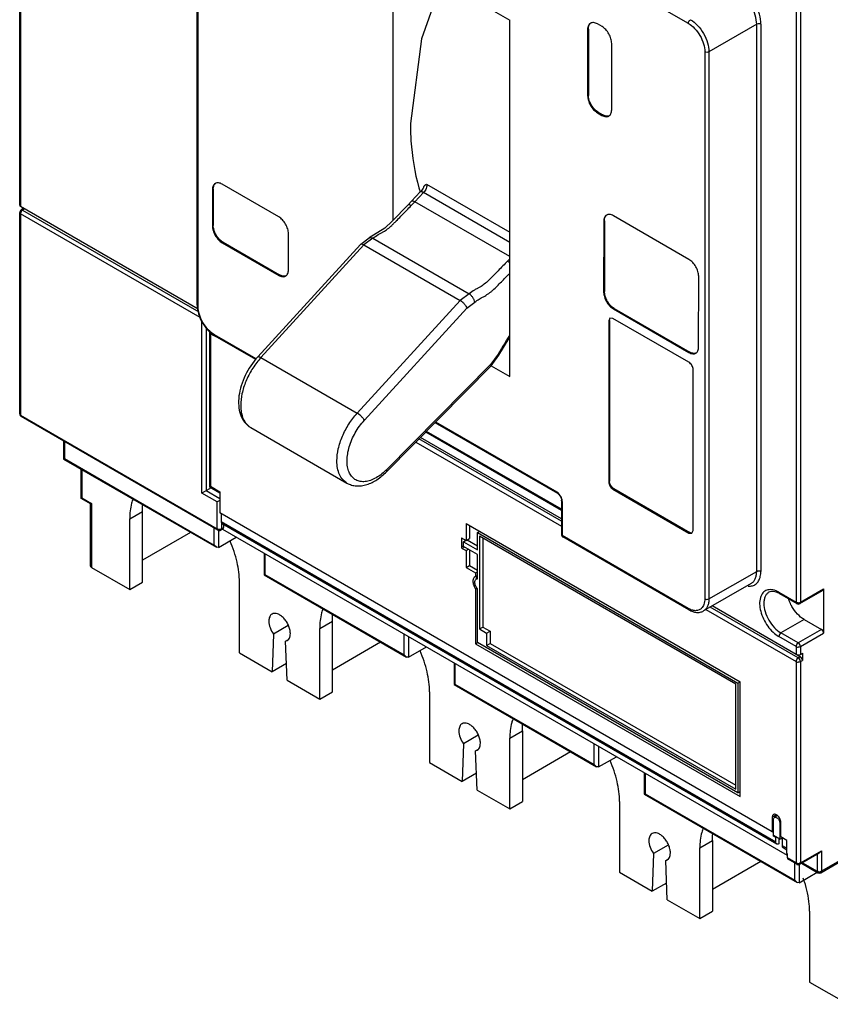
# Model space of a CAD drawing. Header units: millimetres. Extents: x 31 to 240, y 29 to 349.
# Tile 1 of 4: x 31 to 167, y 29 to 194. Entities that reach past the tile are written whole.
import ezdxf

# ---------------------------------------------------------------- set-up
doc = ezdxf.new("R2010")
doc.units = ezdxf.units.MM
doc.header["$LTSCALE"] = 24.598849
doc.layers.get('0').update_dxf_attribs({"linetype": 'CONTINUOUS'})

msp = doc.modelspace()

# ---------------------------------------------------------------- linework, layer by layer
at = {"color": 7, "linetype": 'Continuous'}
for p, q in [((31.38, 162.99), (31.38, 274.12)), ((31.53, 273.91), (31.53, 162.78)), ((64.02, 239.26), (143.35, 193.45)), ((61.11, 146.27), (61.12, 237.87)), ((61.26, 146.07), (61.27, 237.67)), ((93.92, 160.52), (93.92, 205.24)), ((93.92, 205.24), (113.44, 193.97)), ((161.42, 198.91), (161.42, 96.52)), ((162.13, 198.91), (162.12, 96.52)), ((113.44, 134.3), (113.44, 193.97)), ((128.9, 192.9), (128.12, 193.35)), ((154.8, 193.29), (146.81, 188.67)), ((154.8, 101.69), (154.8, 193.29)), ((155.51, 193.29), (155.5, 101.69)), ((126.63, 192.49), (126.49, 192.41)), ((126.49, 192.41), (126.49, 181.31)), ((126.63, 192.49), (126.63, 181.39)), ((130.52, 178.98), (130.52, 190.09)), ((146.11, 188.67), (146.1, 97.08)), ((146.81, 188.67), (146.81, 97.08)), ((126.49, 181.31), (126.63, 181.39)), ((128.26, 178.57), (128.12, 178.49)), ((128.12, 178.49), (128.89, 178.04)), ((128.26, 178.57), (129.04, 178.12)), ((128.89, 178.04), (129.04, 178.12)), ((74.76, 161.05), (65.29, 166.52)), ((99.52, 166.53), (113.44, 158.5)), ((63.8, 165.66), (63.66, 165.58)), ((63.66, 165.58), (63.66, 159.54)), ((63.8, 165.66), (63.8, 159.62)), ((97.01, 163.68), (98.47, 165.22)), ((99.02, 165.11), (97.56, 163.57)), ((113.44, 156.78), (99.02, 165.11)), ((97.02, 163.68), (96.42, 163.06)), ((97.56, 163.57), (96.96, 162.95)), ((113.44, 154.41), (97.56, 163.57)), ((31.38, 128.06), (31.38, 161.77)), ((61.27, 145.61), (31.53, 162.78)), ((31.53, 161.57), (31.53, 127.86)), ((61.61, 144.2), (31.53, 161.57)), ((31.99, 162.41), (31.63, 162.2)), ((31.88, 162.35), (31.88, 162.58)), ((32.24, 162.38), (31.88, 162.18)), ((31.88, 162.18), (61.38, 145.15)), ((96.75, 162.73), (96.96, 162.95)), ((129.18, 160.29), (129.17, 148.45)), ((129.32, 160.37), (129.18, 160.29)), ((129.32, 160.37), (129.32, 148.54)), ((143.46, 153.92), (130.8, 161.23)), ((63.66, 159.54), (63.8, 159.62)), ((65.43, 156.8), (65.28, 156.72)), ((65.28, 156.72), (74.76, 151.25)), ((65.43, 156.8), (74.9, 151.33)), ((76.39, 152.19), (76.39, 158.23)), ((88.49, 156.45), (89.92, 157.53)), ((90.51, 157.46), (89.04, 156.35)), ((90.51, 157.46), (89.92, 157.53)), ((89.92, 157.53), (89.92, 157.53)), ((90.51, 157.46), (106.63, 148.15)), ((71.24, 137.6), (88.46, 156.42)), ((89.04, 156.35), (71.77, 137.48)), ((88.49, 156.45), (88.46, 156.42)), ((89.04, 156.35), (88.49, 156.45)), ((89.04, 156.35), (105.16, 147.05)), ((113.09, 153.65), (113.44, 154.01)), ((74.76, 151.25), (74.9, 151.33)), ((145.08, 139.27), (145.09, 151.11)), ((129.17, 148.45), (129.32, 148.54)), ((87.9, 128.17), (105.16, 147.05)), ((106.63, 148.15), (105.16, 147.05)), ((106.25, 145.75), (107.61, 146.77)), ((89.1, 126.99), (106.25, 145.75)), ((130.94, 145.72), (130.8, 145.64)), ((130.8, 145.64), (143.46, 138.33)), ((130.94, 145.72), (143.6, 138.41)), ((61.89, 114.81), (61.89, 143.53)), ((130.23, 144.09), (130.02, 143.63)), ((130.16, 143.71), (130.02, 143.63)), ((130.02, 143.63), (130.02, 116.69)), ((130.16, 143.71), (130.16, 116.77)), ((130.73, 144.04), (130.23, 144.09)), ((143.46, 136.69), (130.73, 144.04)), ((62.6, 142.51), (62.6, 115.22)), ((63.19, 141.94), (63.19, 115.85)), ((63.34, 141.81), (63.34, 115.93)), ((70.99, 137.27), (64.01, 141.29)), ((70.9, 137.15), (64.12, 141.07)), ((71.77, 137.48), (87.9, 128.17)), ((111.49, 138.08), (110.27, 136.41)), ((110.34, 136.12), (111.62, 137.88)), ((111.62, 137.88), (111.49, 138.08)), ((143.46, 138.33), (143.6, 138.41)), ((110.27, 136.41), (92.79, 118.7)), ((92.81, 118.37), (110.33, 136.11)), ((110.34, 136.12), (110.27, 136.41)), ((110.33, 136.1), (113.44, 134.3)), ((110.34, 136.12), (110.34, 136.12)), ((144.16, 108.52), (144.16, 135.46)), ((31.53, 127.86), (64.48, 108.83)), ((64.59, 108.6), (31.63, 127.63)), ((70.07, 125.78), (86.19, 116.47)), ((100.93, 126.59), (121.42, 114.76)), ((101.04, 126.7), (121.32, 114.99)), ((122.09, 110.1), (98.24, 123.87)), ((122.09, 110.49), (98.49, 124.12)), ((99.39, 125.03), (122.09, 111.92)), ((122.09, 112.09), (99.5, 125.13)), ((38.73, 123.53), (38.73, 120.5)), ((38.87, 123.45), (38.87, 120.58)), ((97.73, 123.35), (122.09, 109.28)), ((38.73, 120.5), (38.87, 120.58)), ((38.73, 120.5), (64.33, 105.72)), ((38.87, 120.58), (63.97, 106.09)), ((41.66, 113.9), (41.66, 118.8)), ((41.81, 118.72), (41.81, 113.99)), ((92.81, 118.72), (92.81, 118.37)), ((63.44, 115.7), (61.89, 114.81)), ((63.19, 115.85), (63.34, 115.93)), ((63.19, 115.85), (64.89, 114.86)), ((63.34, 115.93), (64.89, 115.03)), ((130.02, 116.69), (130.16, 116.77)), ((130.87, 115.54), (130.73, 115.46)), ((130.73, 115.46), (143.46, 108.11)), ((130.87, 115.54), (143.6, 108.19)), ((41.81, 113.99), (41.66, 113.9)), ((43.25, 112.98), (41.66, 113.9)), ((41.81, 113.99), (43.4, 113.07)), ((64.48, 113.31), (61.89, 114.81)), ((62.6, 115.22), (64.89, 113.89)), ((64.89, 115.03), (64.89, 111.48)), ((43.4, 113.07), (43.25, 112.98)), ((43.25, 102.56), (43.25, 112.98)), ((43.4, 113.07), (43.4, 102.36)), ((64.89, 113.55), (64.48, 113.31)), ((64.48, 108.83), (64.48, 113.31)), ((122.09, 113.61), (122.09, 107.88)), ((122.23, 113.4), (122.23, 107.68)), ((49.81, 110.49), (51.93, 111.72)), ((49.81, 98.66), (49.81, 110.49)), ((51.93, 99.88), (51.93, 111.72)), ((157.41, 58.06), (64.89, 111.48)), ((65.11, 111.36), (65.11, 110.05)), ((63.97, 106.09), (63.97, 108.95)), ((65.11, 110.05), (157.99, 56.42)), ((65.19, 109.76), (65.19, 108.83)), ((65.19, 108.83), (65.54, 109.03)), ((65.27, 109.68), (158.16, 56.05)), ((65.54, 109.52), (65.54, 109.03)), ((106.13, 109.68), (152.04, 83.17)), ((106.13, 109.68), (106.13, 106.85)), ((106.7, 109.35), (106.7, 107.17)), ((60.01, 108.21), (51.93, 103.54)), ((64.68, 108.6), (64.68, 105.68)), ((64.68, 105.68), (67.66, 107.4)), ((65.44, 108.81), (65.09, 108.6)), ((159.96, 54.11), (65.39, 108.72)), ((105.49, 107.22), (105.35, 107.13)), ((106.13, 106.85), (105.49, 107.22)), ((106.13, 106.85), (106.7, 107.17)), ((108.03, 108.17), (108.38, 108.38)), ((108.03, 108.17), (151.66, 82.99)), ((108.03, 105.32), (108.03, 108.17)), ((151.3, 82.78), (108.38, 107.56)), ((108.38, 107.56), (108.38, 92.05)), ((108.95, 107.23), (108.95, 92.37)), ((143.34, 95.49), (122.23, 107.68)), ((143.45, 95.26), (122.34, 107.45)), ((143.46, 108.11), (143.6, 108.19)), ((143.46, 108.11), (143.96, 108.06)), ((143.96, 108.06), (144.16, 108.52)), ((64.33, 105.72), (63.97, 106.09)), ((64.68, 105.68), (64.33, 105.72)), ((105.35, 107.13), (105.35, 105.77)), ((105.35, 105.77), (105.69, 105.97)), ((105.87, 105.74), (105.49, 105.53)), ((105.49, 105.53), (106.13, 105.16)), ((105.69, 106.66), (106.1, 106.9)), ((105.69, 106.66), (108.03, 105.32)), ((105.69, 105.85), (105.69, 106.66)), ((108.03, 104.5), (105.69, 105.85)), ((105.92, 106.99), (105.92, 106.79)), ((106.32, 106.96), (108.03, 105.97)), ((72.31, 104.72), (72.31, 101.11)), ((72.46, 104.63), (72.46, 101.19)), ((106.13, 105.16), (106.51, 105.38)), ((106.13, 105.16), (106.13, 102.33)), ((106.7, 105.27), (106.7, 102.66)), ((108.03, 100.42), (108.03, 104.5)), ((43.4, 102.36), (49.81, 98.66)), ((106.13, 102.33), (106.7, 102.66)), ((106.13, 102.33), (107.71, 101.42)), ((106.7, 102.66), (108.03, 101.89)), ((72.31, 101.11), (72.46, 101.19)), ((72.31, 101.11), (96.15, 87.35)), ((72.46, 101.19), (95.79, 87.72)), ((107.71, 100.84), (107.64, 100.81)), ((107.71, 101.42), (108.03, 101.6)), ((107.71, 101.42), (107.71, 100.84)), ((107.71, 100.84), (108.03, 101.03)), ((146.81, 97.08), (154.8, 101.69)), ((49.81, 98.66), (51.93, 99.88)), ((68.19, 88.04), (68.19, 99.88)), ((107.84, 100.36), (108.03, 100.42)), ((107.88, 100.39), (107.84, 100.36)), ((108, 100.46), (107.95, 100.43)), ((153.89, 99.68), (145.9, 95.06)), ((107.97, 98.88), (107.71, 98.73)), ((107.71, 98.73), (107.71, 89.58)), ((108.03, 89.8), (108.03, 98.78)), ((158.52, 98.19), (161.42, 96.52)), ((158.62, 97.97), (161.52, 96.29)), ((162.02, 96.29), (165.91, 98.54)), ((162.12, 96.52), (166.01, 98.76)), ((166.01, 98.76), (166.01, 91.34)), ((161.77, 87.19), (147.01, 95.71)), ((161.42, 87.78), (147.35, 95.9)), ((146.31, 95.3), (161.42, 86.58)), ((76.36, 92.6), (73.9, 91.18)), ((81.63, 92.12), (83.75, 93.35)), ((83.75, 81.51), (83.75, 93.35)), ((108.38, 92.05), (108.95, 92.37)), ((108.95, 92.37), (110.15, 91.68)), ((162.76, 93.62), (158.87, 91.38)), ((162.76, 93.62), (165.66, 91.95)), ((73.9, 91.18), (73.67, 84.88)), ((81.63, 80.29), (81.63, 92.12)), ((95.79, 87.72), (95.79, 91.16)), ((96.5, 90.75), (96.5, 87.31)), ((108.38, 92.05), (109.58, 91.35)), ((109.58, 91.35), (110.15, 91.68)), ((109.58, 91.35), (109.58, 89.3)), ((110.15, 91.68), (110.15, 89.63)), ((161.42, 89.09), (158.52, 90.76)), ((161.77, 89.7), (158.87, 91.38)), ((165.66, 91.95), (161.77, 89.7)), ((162.12, 89.09), (166.01, 91.34)), ((75.92, 90.02), (76.37, 90.28)), ((75.92, 90.02), (76.18, 90.12)), ((76.15, 83.45), (75.92, 90.02)), ((91.83, 89.84), (83.75, 85.17)), ((96.5, 87.31), (99.48, 89.03)), ((107.71, 89.58), (108.05, 89.77)), ((107.71, 89.58), (152.04, 63.98)), ((151.66, 64.61), (108.03, 89.8)), ((109.58, 89.3), (110.15, 89.63)), ((109.58, 89.3), (151.3, 65.21)), ((110.15, 89.63), (151.3, 65.87)), ((161.42, 89.09), (161.42, 87.78)), ((162.12, 89.09), (162.12, 87.78)), ((68.19, 88.04), (73.67, 84.88)), ((96.15, 87.35), (95.79, 87.72)), ((161.51, 87.75), (162.12, 87.39)), ((162.12, 87.39), (161.77, 87.19)), ((162.12, 87.78), (162.48, 87.98)), ((162.48, 87.98), (162.48, 86.78)), ((76.05, 86.25), (73.67, 84.88)), ((96.5, 87.31), (96.15, 87.35)), ((104.13, 86.35), (104.13, 82.74)), ((104.28, 86.26), (104.28, 82.82)), ((161.42, 86.58), (161.42, 52.87)), ((162.12, 86.58), (162.48, 86.78)), ((162.12, 86.58), (162.12, 52.87)), ((76.15, 83.45), (81.63, 80.29)), ((104.13, 82.74), (104.28, 82.82)), ((104.13, 82.74), (127.97, 68.98)), ((104.28, 82.82), (127.61, 69.35)), ((151.3, 65.21), (151.3, 82.78)), ((151.66, 82.99), (152.03, 83.2)), ((151.66, 82.99), (151.66, 64.61)), ((152.04, 63.98), (152.04, 83.17)), ((81.63, 80.29), (83.75, 81.51)), ((100.01, 81.51), (100.01, 69.67)), ((108.18, 74.24), (105.72, 72.82)), ((113.45, 73.76), (115.57, 74.98)), ((115.57, 74.98), (115.57, 63.14)), ((105.72, 72.82), (105.49, 66.51)), ((113.45, 61.92), (113.45, 73.76)), ((127.61, 69.35), (127.61, 72.79)), ((107.74, 71.65), (108.19, 71.91)), ((107.74, 71.65), (108, 71.75)), ((107.97, 65.08), (107.74, 71.65)), ((123.65, 71.47), (115.57, 66.8)), ((128.32, 72.38), (128.32, 68.94)), ((100.01, 69.67), (105.49, 66.51)), ((127.97, 68.98), (127.61, 69.35)), ((128.32, 68.94), (131.3, 70.66)), ((107.87, 67.88), (105.49, 66.51)), ((128.32, 68.94), (127.97, 68.98)), ((135.95, 67.98), (135.95, 64.37)), ((136.1, 67.89), (136.1, 64.45)), ((107.97, 65.08), (113.45, 61.92)), ((135.95, 64.37), (136.1, 64.45)), ((135.95, 64.37), (161.56, 49.58)), ((136.1, 64.45), (161.2, 49.96)), ((151.66, 64.61), (152.04, 64.84)), ((151.87, 64.74), (152.04, 64.63)), ((113.45, 61.92), (115.57, 63.14)), ((131.83, 63.14), (131.83, 51.3)), ((165.55, 51.24), (184.29, 62.06)), ((184.4, 62.29), (165.66, 51.47)), ((158.12, 60.92), (157.41, 60.51)), ((157.41, 60.51), (157.41, 58.06)), ((157.63, 57.38), (157.63, 60.14)), ((158.3, 60.79), (157.79, 60.49)), ((158.12, 60.92), (158.12, 60.68)), ((158.84, 59.62), (158.69, 59.53)), ((158.69, 59.53), (158.69, 56.84)), ((158.84, 57.24), (158.84, 59.69)), ((157.41, 58.06), (157.63, 58.19)), ((145.27, 55.39), (147.39, 56.61)), ((147.39, 56.61), (147.39, 44.77)), ((158.69, 56.84), (157.63, 57.45)), ((157.63, 57.38), (157.66, 57.4)), ((157.63, 57.38), (157.99, 57.17)), ((157.99, 57.17), (158.06, 57.2)), ((157.99, 56.42), (157.99, 57.17)), ((158.49, 56.96), (158.49, 56.06)), ((158.69, 56.84), (159.05, 57.04)), ((159.86, 56.65), (158.84, 57.24)), ((159.05, 57.12), (159.05, 55.81)), ((159.86, 54.45), (159.86, 56.65)), ((137.54, 54.45), (137.31, 48.14)), ((140, 55.87), (137.54, 54.45)), ((145.27, 43.55), (145.27, 55.39)), ((159.05, 55.81), (159.86, 55.34)), ((159.22, 55.44), (159.86, 55.07)), ((159.96, 54.39), (159.86, 54.45)), ((162.02, 52.64), (165.3, 54.54)), ((162.12, 52.87), (165.66, 54.91)), ((165.3, 54.54), (165.66, 54.91)), ((165.66, 54.91), (165.66, 51.47)), ((139.56, 53.28), (140.01, 53.55)), ((139.56, 53.28), (139.82, 53.39)), ((139.79, 46.71), (139.56, 53.28)), ((155.47, 53.1), (147.39, 48.43)), ((159.96, 53.71), (159.96, 54.39)), ((161.42, 52.87), (159.96, 53.71)), ((161.52, 52.64), (160.07, 53.48)), ((161.2, 49.96), (161.2, 52.82)), ((162.32, 52.82), (165.05, 51.24)), ((162.47, 52.9), (164.95, 51.47)), ((164.95, 54.33), (164.95, 51.47)), ((131.83, 51.3), (137.31, 48.14)), ((161.91, 52.6), (161.91, 49.55)), ((161.91, 49.55), (164.94, 51.3)), ((139.69, 49.51), (137.31, 48.14)), ((161.56, 49.58), (161.2, 49.96)), ((161.91, 49.55), (161.56, 49.58)), ((139.79, 46.71), (145.27, 43.55)), ((145.27, 43.55), (147.39, 44.77)), ((163.65, 44.78), (163.65, 32.93)), ((163.65, 32.93), (170.12, 29.2))]:
    msp.add_line(p, q, dxfattribs=at)
for points in [[(102.1, 200.52), (98.65, 190.84), (96.82, 176.68)], [(96.42, 163.06), (93.74, 160.33), (92.51, 159.17), (89.92, 157.53)], [(111.62, 137.88), (113.36, 140.72), (113.44, 140.82)], [(121.42, 114.76), (121.55, 114.67), (121.92, 114.2), (122.04, 113.92), (122.09, 113.61)]]:
    msp.add_lwpolyline(points, dxfattribs=at)
for centre, radius, start, end in [((127.51, 192.86), 0.796, 126.1236, 135.2888), ((129.79, 178.7), 0.796, 284.6892, 293.8822), ((64.68, 166.03), 0.796, 126.1236, 135.2888), ((126.82, 174.25), 29.77, 196.2937, 197.7158), ((31.88, 161.77), 0.5, 119.9999, 180), ((32.3, 161.52), 0.772, 158.8442, 163.9656), ((32.36, 161.49), 0.845, 141.1865, 158.8137), ((130.19, 160.74), 0.796, 126.1236, 135.2888), ((75.66, 151.91), 0.796, 284.6923, 293.8799), ((80.82, 129.21), 12.26, 137.577, 138.7873), ((144.35, 138.99), 0.796, 284.6892, 293.8822), ((31.88, 128.06), 0.5, 180, 240.0006), ((86.16, 125.25), 9.32, 314.1234, 315.3693), ((64.84, 109.03), 0.5, 240.0006, 299.9999), ((64.84, 109.59), 0.845, 261.1867, 278.8136), ((64.85, 109.52), 0.772, 278.8441, 283.9649), ((122.59, 107.88), 0.5, 179.9954, 239.996), ((107.95, 100.28), 0.617, 133.0785, 140.015), ((110.17, 100.31), 2.92, 203.1192, 212.72), ((161.77, 96.72), 0.5, 240.0006, 299.9999), ((145.09, 98.51), 3.49, 239.9804, 242.7137), ((158.29, 60.51), 0.876, 175.957, 180.0314), ((161.76, 53.56), 0.772, 256.0326, 261.1534), ((161.77, 53.63), 0.845, 261.1838, 278.8118), ((161.77, 53.07), 0.5, 240.0005, 299.9998), ((165.3, 51.67), 0.5, 240.0005, 299.9998), ((165.29, 52.16), 0.772, 256.0328, 261.1539), ((165.3, 52.23), 0.845, 261.1842, 278.8119), ((143.48, 43.43), 20.32, 18.8069, 19.8308), ((143.78, 43.53), 20.01, 17.9476, 18.8066)]:
    msp.add_arc(centre, radius, start, end, dxfattribs=at)
for points, knots in [([(154.8, 193.29), (154.8, 193.8), (154.61, 194.87), (153.95, 196.38), (152.97, 197.71), (152.14, 198.42), (151.7, 198.67)], [0, 0, 0, 0, 0.23724, 0.499989, 0.762745, 1, 1, 1, 1]), ([(155.51, 193.29), (155.51, 193.86), (155.3, 195.05), (154.56, 196.73), (153.47, 198.22), (152.54, 199), (152.05, 199.28)], [0, 0, 0, 0, 0.237233, 0.499989, 0.762752, 1, 1, 1, 1]), ([(126.97, 193.47), (126.89, 193.42), (126.75, 193.3), (126.54, 192.96), (126.49, 192.63), (126.49, 192.41)], [0, 0, 0, 0, 0.21841, 0.452256, 1, 1, 1, 1]), ([(126.63, 192.49), (126.63, 192.67), (126.67, 193.01), (126.84, 193.31), (126.94, 193.42)], [0, 0, 0, 0, 0.543741, 1, 1, 1, 1]), ([(128.12, 193.35), (127.93, 193.46), (127.62, 193.58), (127.22, 193.57), (127.04, 193.51), (126.97, 193.47)], [0, 0, 0, 0, 0.547757, 0.781599, 1, 1, 1, 1]), ([(130.52, 190.09), (130.52, 190.35), (130.42, 190.91), (130.07, 191.7), (129.56, 192.4), (129.13, 192.77), (128.9, 192.9)], [0, 0, 0, 0, 0.237245, 0.49999, 0.762739, 1, 1, 1, 1]), ([(143.35, 193.45), (143.35, 193.57), (143.44, 193.81), (143.6, 194), (143.71, 194.06)], [0, 0, 0, 0, 0.499996, 1, 1, 1, 1]), ([(143.35, 193.45), (143.74, 193.22), (144.48, 192.6), (145.35, 191.42), (145.94, 190.08), (146.11, 189.13), (146.11, 188.67)], [0, 0, 0, 0, 0.237261, 0.500011, 0.762755, 1, 1, 1, 1]), ([(143.71, 194.06), (144.15, 193.8), (144.98, 193.1), (145.96, 191.77), (146.62, 190.26), (146.81, 189.18), (146.81, 188.67)], [0, 0, 0, 0, 0.237255, 0.50001, 0.76276, 1, 1, 1, 1]), ([(155.51, 193.29), (155.41, 193.35), (155.16, 193.4), (154.91, 193.35), (154.8, 193.29)], [0, 0, 0, 0, 0.500007, 1, 1, 1, 1]), ([(146.81, 188.67), (146.71, 188.61), (146.46, 188.57), (146.21, 188.61), (146.11, 188.67)], [0, 0, 0, 0, 0.499993, 1, 1, 1, 1]), ([(128.26, 178.57), (128.03, 178.71), (127.59, 179.07), (127.08, 179.77), (126.73, 180.56), (126.63, 181.12), (126.63, 181.39)], [0, 0, 0, 0, 0.237258, 0.500005, 0.762749, 1, 1, 1, 1]), ([(126.49, 181.31), (126.49, 181.04), (126.59, 180.48), (126.94, 179.69), (127.45, 178.99), (127.89, 178.63), (128.12, 178.49)], [0, 0, 0, 0, 0.237245, 0.49999, 0.762739, 1, 1, 1, 1]), ([(129.99, 177.93), (129.85, 177.89), (129.5, 177.9), (129.19, 178.03), (129.04, 178.12)], [0, 0, 0, 0, 0.45626, 1, 1, 1, 1]), ([(130.04, 177.93), (130.12, 177.97), (130.26, 178.09), (130.47, 178.44), (130.52, 178.76), (130.52, 178.98)], [0, 0, 0, 0, 0.21841, 0.452256, 1, 1, 1, 1]), ([(96.82, 176.68), (96.82, 175.72), (96.93, 172.09), (97.5, 168.46), (98.25, 165.9)], [0, 0, 0, 0, 0.264854, 1, 1, 1, 1]), ([(128.89, 178.04), (129.08, 177.93), (129.39, 177.81), (129.79, 177.82), (129.97, 177.89), (130.04, 177.93)], [0, 0, 0, 0, 0.547757, 0.781599, 1, 1, 1, 1]), ([(64.14, 166.63), (64.06, 166.59), (63.92, 166.47), (63.71, 166.12), (63.66, 165.8), (63.66, 165.58)], [0, 0, 0, 0, 0.21841, 0.452256, 1, 1, 1, 1]), ([(63.8, 165.66), (63.8, 165.84), (63.84, 166.18), (64.01, 166.48), (64.11, 166.59)], [0, 0, 0, 0, 0.543741, 1, 1, 1, 1]), ([(65.29, 166.52), (65.1, 166.63), (64.79, 166.75), (64.39, 166.74), (64.21, 166.68), (64.14, 166.63)], [0, 0, 0, 0, 0.547757, 0.781599, 1, 1, 1, 1]), ([(99.52, 166.53), (99.58, 166.3), (99.49, 165.76), (99.21, 165.31), (99.02, 165.11)], [0, 0, 0, 0, 0.46343, 1, 1, 1, 1]), ([(99.04, 166.11), (99.08, 166.21), (99.23, 166.39), (99.43, 166.48), (99.52, 166.53)], [0, 0, 0, 0, 0.495396, 1, 1, 1, 1]), ([(99.04, 166.11), (99.01, 166.03), (98.86, 165.71), (98.66, 165.41), (98.47, 165.22)], [0, 0, 0, 0, 0.252071, 1, 1, 1, 1]), ([(99.02, 165.11), (98.96, 165.14), (98.85, 165.2), (98.67, 165.26), (98.52, 165.27), (98.47, 165.22)], [0, 0, 0, 0, 0.355227, 0.641567, 1, 1, 1, 1]), ([(97.02, 163.68), (97.06, 163.73), (97.22, 163.73), (97.39, 163.66), (97.5, 163.61), (97.56, 163.57)], [0, 0, 0, 0, 0.358859, 0.645137, 1, 1, 1, 1]), ([(31.38, 162.99), (31.38, 162.95), (31.42, 162.86), (31.49, 162.81), (31.53, 162.78)], [0, 0, 0, 0, 0.449967, 1, 1, 1, 1]), ([(31.53, 161.57), (31.49, 161.59), (31.42, 161.64), (31.38, 161.73), (31.38, 161.77)], [0, 0, 0, 0, 0.550759, 1, 1, 1, 1]), ([(31.55, 161.73), (31.55, 161.72), (31.54, 161.66), (31.53, 161.61), (31.53, 161.57)], [0, 0, 0, 0, 0.264707, 1, 1, 1, 1]), ([(31.63, 162.2), (31.67, 162.22), (31.76, 162.24), (31.84, 162.2), (31.88, 162.18)], [0, 0, 0, 0, 0.449978, 1, 1, 1, 1]), ([(31.88, 162.18), (31.87, 162.17), (31.8, 162.13), (31.74, 162.07), (31.71, 162.02)], [0, 0, 0, 0, 0.231066, 1, 1, 1, 1]), ([(32.21, 162.4), (32.19, 162.41), (32.12, 162.43), (32.03, 162.43), (31.99, 162.41)], [0, 0, 0, 0, 0.288805, 1, 1, 1, 1]), ([(90.51, 157.46), (90.8, 157.68), (91.24, 157.98), (91.84, 158.33), (92.38, 158.62), (93.03, 159.01), (93.59, 159.53), (94.06, 159.99), (94.57, 160.5), (95.21, 161.15), (95.98, 161.94), (96.49, 162.47), (96.75, 162.73)], [0, 0, 0, 0, 0.133036, 0.195547, 0.25323, 0.357674, 0.467489, 0.531613, 0.598155, 0.731637, 0.865608, 1, 1, 1, 1]), ([(96.42, 163.06), (96.42, 163.07), (96.45, 163.09), (96.48, 163.1), (96.51, 163.1)], [0, 0, 0, 0, 0.232421, 1, 1, 1, 1]), ([(96.54, 163.1), (96.61, 163.1), (96.75, 163.06), (96.89, 163), (96.96, 162.95)], [0, 0, 0, 0, 0.42145, 1, 1, 1, 1]), ([(76.39, 158.23), (76.39, 158.49), (76.29, 159.06), (75.94, 159.85), (75.43, 160.55), (74.99, 160.91), (74.76, 161.05)], [0, 0, 0, 0, 0.2372, 0.499943, 0.762717, 1, 1, 1, 1]), ([(129.65, 161.35), (129.58, 161.3), (129.43, 161.18), (129.22, 160.84), (129.18, 160.51), (129.18, 160.29)], [0, 0, 0, 0, 0.21841, 0.452256, 1, 1, 1, 1]), ([(129.32, 160.37), (129.32, 160.55), (129.36, 160.89), (129.52, 161.19), (129.63, 161.3)], [0, 0, 0, 0, 0.543741, 1, 1, 1, 1]), ([(130.8, 161.23), (130.61, 161.34), (130.31, 161.46), (129.9, 161.45), (129.73, 161.39), (129.65, 161.35)], [0, 0, 0, 0, 0.547757, 0.781599, 1, 1, 1, 1]), ([(63.66, 159.54), (63.66, 159.27), (63.76, 158.71), (64.11, 157.92), (64.62, 157.22), (65.05, 156.85), (65.28, 156.72)], [0, 0, 0, 0, 0.237245, 0.49999, 0.762739, 1, 1, 1, 1]), ([(65.43, 156.8), (65.2, 156.94), (64.76, 157.3), (64.25, 158), (63.9, 158.79), (63.8, 159.35), (63.8, 159.62)], [0, 0, 0, 0, 0.237258, 0.500005, 0.762749, 1, 1, 1, 1]), ([(113.09, 153.65), (112.82, 153.37), (112.29, 152.82), (111.49, 152.01), (110.7, 151.2), (109.94, 150.44), (109.23, 149.76), (108.57, 149.35), (108.01, 149.05), (107.39, 148.69), (106.93, 148.38), (106.63, 148.15)], [0, 0, 0, 0, 0.134147, 0.267877, 0.401116, 0.532753, 0.645021, 0.748554, 0.805434, 0.867497, 1, 1, 1, 1]), ([(113.09, 153.65), (113.11, 153.63), (113.24, 153.55), (113.36, 153.47), (113.44, 153.4)], [0, 0, 0, 0, 0.232021, 1, 1, 1, 1]), ([(145.09, 151.11), (145.09, 151.37), (144.99, 151.93), (144.64, 152.72), (144.13, 153.42), (143.69, 153.79), (143.46, 153.92)], [0, 0, 0, 0, 0.237245, 0.49999, 0.762739, 1, 1, 1, 1]), ([(75.91, 151.13), (75.99, 151.18), (76.13, 151.3), (76.34, 151.64), (76.39, 151.97), (76.39, 152.19)], [0, 0, 0, 0, 0.218404, 0.45225, 1, 1, 1, 1]), ([(74.76, 151.25), (74.95, 151.14), (75.25, 151.02), (75.66, 151.03), (75.83, 151.09), (75.91, 151.13)], [0, 0, 0, 0, 0.547756, 0.781598, 1, 1, 1, 1]), ([(75.86, 151.14), (75.71, 151.1), (75.37, 151.11), (75.06, 151.24), (74.9, 151.33)], [0, 0, 0, 0, 0.456258, 1, 1, 1, 1]), ([(107.61, 146.77), (107.84, 146.94), (108.31, 147.27), (109.07, 147.69), (109.72, 148.06), (110.23, 148.43), (110.74, 148.87), (111.34, 149.45), (112.04, 150.17), (112.74, 150.88), (113.21, 151.36), (113.44, 151.59)], [0, 0, 0, 0, 0.11338, 0.224091, 0.342831, 0.406754, 0.473202, 0.606746, 0.737373, 0.868659, 1, 1, 1, 1]), ([(129.17, 148.45), (129.17, 148.19), (129.27, 147.63), (129.62, 146.84), (130.13, 146.14), (130.57, 145.77), (130.8, 145.64)], [0, 0, 0, 0, 0.237245, 0.49999, 0.762739, 1, 1, 1, 1]), ([(130.94, 145.72), (130.71, 145.85), (130.27, 146.22), (129.76, 146.92), (129.42, 147.71), (129.32, 148.27), (129.32, 148.54)], [0, 0, 0, 0, 0.237258, 0.500005, 0.762749, 1, 1, 1, 1]), ([(105.16, 147.05), (105.29, 146.97), (105.53, 146.79), (105.84, 146.47), (106.1, 146.12), (106.22, 145.87), (106.25, 145.75)], [0, 0, 0, 0, 0.246831, 0.518633, 0.780304, 1, 1, 1, 1]), ([(107.61, 146.77), (107.59, 146.9), (107.51, 147.17), (107.28, 147.56), (106.98, 147.9), (106.75, 148.09), (106.63, 148.15)], [0, 0, 0, 0, 0.21799, 0.490264, 0.768192, 1, 1, 1, 1]), ([(61.11, 146.27), (61.11, 145.77), (61.29, 144.73), (61.94, 143.28), (62.88, 141.99), (63.69, 141.31), (64.12, 141.07)], [0, 0, 0, 0, 0.23943, 0.499996, 0.760565, 1, 1, 1, 1]), ([(61.11, 146.27), (61.11, 146.23), (61.15, 146.14), (61.22, 146.09), (61.26, 146.07)], [0, 0, 0, 0, 0.449981, 1, 1, 1, 1]), ([(64.01, 141.29), (63.62, 141.52), (62.88, 142.14), (62.02, 143.32), (61.43, 144.66), (61.26, 145.61), (61.26, 146.07)], [0, 0, 0, 0, 0.237261, 0.500011, 0.762755, 1, 1, 1, 1]), ([(130.16, 143.71), (130.16, 143.75), (130.17, 143.88), (130.22, 144.02), (130.28, 144.09)], [0, 0, 0, 0, 0.282818, 1, 1, 1, 1]), ([(64.01, 141.29), (64.01, 141.25), (64.03, 141.16), (64.08, 141.09), (64.12, 141.07)], [0, 0, 0, 0, 0.550031, 1, 1, 1, 1]), ([(113.43, 141.22), (113.06, 140.7), (112.6, 139.88), (111.98, 138.82), (111.66, 138.32), (111.49, 138.08)], [0, 0, 0, 0, 0.518678, 0.761628, 1, 1, 1, 1]), ([(144.61, 138.21), (144.68, 138.26), (144.83, 138.38), (145.04, 138.72), (145.08, 139.05), (145.08, 139.27)], [0, 0, 0, 0, 0.21841, 0.452256, 1, 1, 1, 1]), ([(71.24, 137.6), (70.4, 136.68), (69.35, 135.1), (68.45, 132.82), (68.06, 131.11), (67.99, 129.46), (68.28, 127.95), (68.95, 126.65), (69.67, 126.01), (70.07, 125.78)], [0, 0, 0, 0, 0.280444, 0.419624, 0.552154, 0.675389, 0.789226, 0.896148, 1, 1, 1, 1]), ([(71.6, 137.29), (71.11, 136.73), (70.23, 135.52), (69.21, 133.54), (68.56, 131.52), (68.39, 130.14), (68.39, 129.49)], [0, 0, 0, 0, 0.259131, 0.520744, 0.771541, 1, 1, 1, 1]), ([(71.24, 137.6), (71.28, 137.65), (71.44, 137.64), (71.61, 137.58), (71.72, 137.52), (71.78, 137.48)], [0, 0, 0, 0, 0.34942, 0.638588, 1, 1, 1, 1]), ([(143.46, 138.33), (143.65, 138.22), (143.95, 138.1), (144.36, 138.11), (144.53, 138.17), (144.61, 138.21)], [0, 0, 0, 0, 0.547757, 0.781599, 1, 1, 1, 1]), ([(144.56, 138.22), (144.41, 138.18), (144.06, 138.19), (143.76, 138.32), (143.6, 138.41)], [0, 0, 0, 0, 0.45626, 1, 1, 1, 1]), ([(144.16, 135.46), (144.16, 135.7), (144, 136.18), (143.67, 136.57), (143.46, 136.69)], [0, 0, 0, 0, 0.499989, 1, 1, 1, 1]), ([(68.39, 129.49), (68.39, 129.08), (68.45, 128.3), (68.77, 127.22), (69.3, 126.35), (69.8, 125.93), (70.07, 125.78)], [0, 0, 0, 0, 0.289745, 0.549075, 0.782218, 1, 1, 1, 1]), ([(31.38, 128.06), (31.38, 128.02), (31.42, 127.93), (31.49, 127.88), (31.53, 127.86)], [0, 0, 0, 0, 0.449974, 1, 1, 1, 1]), ([(84.51, 120.18), (84.51, 120.85), (84.69, 122.27), (85.38, 124.36), (86.45, 126.38), (87.38, 127.61), (87.9, 128.17)], [0, 0, 0, 0, 0.22877, 0.480218, 0.742004, 1, 1, 1, 1]), ([(92.65, 118.56), (92.1, 118.03), (91.22, 117.36), (89.94, 116.82), (89.05, 116.66), (88.23, 116.74), (87.5, 117.05), (86.92, 117.6), (86.5, 118.34), (86.25, 119.23), (86.15, 120.66), (86.5, 122.64), (87.5, 124.94), (88.51, 126.36), (89.1, 126.99)], [0, 0, 0, 0, 0.135649, 0.194677, 0.247622, 0.295634, 0.341058, 0.387025, 0.436485, 0.491398, 0.55255, 0.69172, 0.845537, 1, 1, 1, 1]), ([(89.1, 126.99), (89.04, 127.1), (88.89, 127.32), (88.51, 127.74), (88.16, 128.03), (87.9, 128.18)], [0, 0, 0, 0, 0.213008, 0.474952, 1, 1, 1, 1]), ([(86.19, 116.47), (85.92, 116.63), (85.42, 117.05), (84.89, 117.92), (84.57, 118.99), (84.51, 119.77), (84.51, 120.18)], [0, 0, 0, 0, 0.217782, 0.450925, 0.710254, 1, 1, 1, 1]), ([(86.19, 116.47), (86.43, 116.33), (86.95, 116.11), (88.07, 115.92), (89.59, 116.14), (91.3, 117.01), (92.33, 117.87), (92.81, 118.37)], [0, 0, 0, 0, 0.112671, 0.226401, 0.461721, 0.718317, 1, 1, 1, 1]), ([(130.02, 116.69), (130.02, 116.44), (130.19, 115.96), (130.52, 115.58), (130.73, 115.46)], [0, 0, 0, 0, 0.499989, 1, 1, 1, 1]), ([(130.87, 115.54), (130.66, 115.66), (130.33, 116.05), (130.16, 116.52), (130.16, 116.77)], [0, 0, 0, 0, 0.500005, 1, 1, 1, 1]), ([(50.38, 113.86), (50.28, 113.61), (49.93, 112.52), (49.81, 111.37), (49.81, 110.49)], [0, 0, 0, 0, 0.231926, 1, 1, 1, 1]), ([(121.42, 114.76), (121.41, 114.77), (121.34, 114.83), (121.32, 114.92), (121.32, 114.99)], [0, 0, 0, 0, 0.228897, 1, 1, 1, 1]), ([(121.49, 114.87), (121.48, 114.88), (121.42, 114.92), (121.36, 114.96), (121.32, 114.99)], [0, 0, 0, 0, 0.258783, 1, 1, 1, 1]), ([(121.97, 114.3), (121.93, 114.36), (121.8, 114.57), (121.63, 114.75), (121.49, 114.87)], [0, 0, 0, 0, 0.259271, 1, 1, 1, 1]), ([(122.22, 113.61), (122.21, 113.67), (122.16, 113.91), (122.06, 114.14), (121.97, 114.3)], [0, 0, 0, 0, 0.238046, 1, 1, 1, 1]), ([(51.93, 111.72), (51.93, 111.81), (51.93, 112.2), (51.96, 112.58), (51.99, 112.87)], [0, 0, 0, 0, 0.255267, 1, 1, 1, 1]), ([(122.23, 113.4), (122.21, 113.41), (122.14, 113.46), (122.09, 113.54), (122.09, 113.61)], [0, 0, 0, 0, 0.277497, 1, 1, 1, 1]), ([(122.23, 113.4), (122.23, 113.42), (122.23, 113.49), (122.23, 113.56), (122.22, 113.61)], [0, 0, 0, 0, 0.241236, 1, 1, 1, 1]), ([(64.59, 108.6), (64.55, 108.62), (64.5, 108.69), (64.48, 108.78), (64.48, 108.83)], [0, 0, 0, 0, 0.449243, 1, 1, 1, 1]), ([(64.48, 108.83), (64.5, 108.82), (64.57, 108.79), (64.65, 108.76), (64.71, 108.76)], [0, 0, 0, 0, 0.231066, 1, 1, 1, 1]), ([(65.03, 108.77), (65.05, 108.77), (65.1, 108.79), (65.15, 108.81), (65.19, 108.83)], [0, 0, 0, 0, 0.264708, 1, 1, 1, 1]), ([(65.11, 110.05), (65.11, 109.97), (65.13, 109.83), (65.22, 109.71), (65.27, 109.68)], [0, 0, 0, 0, 0.550259, 1, 1, 1, 1]), ([(65.19, 108.83), (65.19, 108.81), (65.19, 108.75), (65.17, 108.69), (65.14, 108.65)], [0, 0, 0, 0, 0.277736, 1, 1, 1, 1]), ([(65.44, 108.81), (65.47, 108.82), (65.53, 108.9), (65.54, 108.99), (65.54, 109.03)], [0, 0, 0, 0, 0.449962, 1, 1, 1, 1]), ([(105.39, 107.23), (105.39, 107.22), (105.36, 107.2), (105.35, 107.16), (105.35, 107.13)], [0, 0, 0, 0, 0.220667, 1, 1, 1, 1]), ([(105.49, 107.22), (105.48, 107.22), (105.45, 107.24), (105.41, 107.24), (105.39, 107.23)], [0, 0, 0, 0, 0.294071, 1, 1, 1, 1]), ([(122.09, 107.88), (122.09, 107.84), (122.12, 107.75), (122.19, 107.7), (122.23, 107.68)], [0, 0, 0, 0, 0.449981, 1, 1, 1, 1]), ([(122.23, 107.68), (122.23, 107.63), (122.25, 107.54), (122.3, 107.47), (122.34, 107.45)], [0, 0, 0, 0, 0.550031, 1, 1, 1, 1]), ([(143.99, 108.1), (143.96, 108.1), (143.82, 108.09), (143.69, 108.14), (143.6, 108.19)], [0, 0, 0, 0, 0.222569, 1, 1, 1, 1]), ([(68.19, 99.88), (68.19, 101), (67.88, 103.36), (67.11, 105.61), (66.61, 106.74)], [0, 0, 0, 0, 0.476061, 1, 1, 1, 1]), ([(105.35, 105.77), (105.35, 105.75), (105.36, 105.68), (105.4, 105.61), (105.44, 105.57)], [0, 0, 0, 0, 0.230688, 1, 1, 1, 1]), ([(43.25, 102.56), (43.25, 102.52), (43.29, 102.44), (43.36, 102.38), (43.4, 102.36)], [0, 0, 0, 0, 0.449959, 1, 1, 1, 1]), ([(107.48, 100.67), (107.46, 100.66), (107.4, 100.57), (107.36, 100.47), (107.33, 100.4)], [0, 0, 0, 0, 0.237295, 1, 1, 1, 1]), ([(107.85, 100.36), (107.85, 100.42), (107.86, 100.63), (107.93, 100.85), (108.02, 100.97)], [0, 0, 0, 0, 0.280633, 1, 1, 1, 1]), ([(153.89, 99.68), (154.03, 99.76), (154.3, 99.99), (154.59, 100.46), (154.76, 101.04), (154.8, 101.47), (154.8, 101.69)], [0, 0, 0, 0, 0.217755, 0.4509, 0.710469, 1, 1, 1, 1]), ([(154.1, 99.29), (154.31, 99.34), (154.73, 99.55), (155.18, 100.11), (155.45, 100.85), (155.5, 101.4), (155.5, 101.69)], [0, 0, 0, 0, 0.220764, 0.449955, 0.706753, 1, 1, 1, 1]), ([(154.8, 101.69), (154.9, 101.75), (155.15, 101.8), (155.4, 101.75), (155.5, 101.69)], [0, 0, 0, 0, 0.499993, 1, 1, 1, 1]), ([(107.33, 100.4), (107.33, 100.37), (107.3, 100.25), (107.28, 100.12), (107.28, 100.03)], [0, 0, 0, 0, 0.235596, 1, 1, 1, 1]), ([(107.28, 100.03), (107.28, 100), (107.29, 99.85), (107.31, 99.71), (107.33, 99.6)], [0, 0, 0, 0, 0.238103, 1, 1, 1, 1]), ([(107.33, 99.6), (107.34, 99.57), (107.38, 99.42), (107.43, 99.27), (107.48, 99.16)], [0, 0, 0, 0, 0.243439, 1, 1, 1, 1]), ([(107.6, 99.85), (107.6, 99.95), (107.63, 100.15), (107.76, 100.32), (107.84, 100.36)], [0, 0, 0, 0, 0.550759, 1, 1, 1, 1]), ([(108.03, 98.78), (107.9, 98.94), (107.7, 99.28), (107.6, 99.66), (107.6, 99.85)], [0, 0, 0, 0, 0.522003, 1, 1, 1, 1]), ([(153.35, 99.23), (153.39, 99.23), (153.53, 99.22), (153.67, 99.22), (153.77, 99.23)], [0, 0, 0, 0, 0.256629, 1, 1, 1, 1]), ([(156.51, 98.54), (156.39, 98.5), (156.14, 98.38), (155.71, 97.99), (155.35, 97.25), (155.25, 96.18), (155.45, 94.96), (155.91, 93.7), (156.61, 92.52), (157.48, 91.5), (158.16, 90.97), (158.52, 90.76)], [0, 0, 0, 0, 0.043345, 0.087228, 0.183139, 0.297284, 0.429761, 0.574996, 0.724503, 0.868959, 1, 1, 1, 1]), ([(156.84, 98.19), (156.71, 98.11), (156.46, 97.9), (156.19, 97.47), (156.04, 96.93), (156.01, 96.54), (156.01, 96.34)], [0, 0, 0, 0, 0.217783, 0.45091, 0.710339, 1, 1, 1, 1]), ([(156.87, 98.62), (156.84, 98.62), (156.72, 98.6), (156.6, 98.57), (156.51, 98.54)], [0, 0, 0, 0, 0.254575, 1, 1, 1, 1]), ([(158.62, 97.97), (158.45, 98.06), (158.12, 98.22), (157.63, 98.35), (157.2, 98.34), (156.95, 98.25), (156.84, 98.19)], [0, 0, 0, 0, 0.317515, 0.585824, 0.808588, 1, 1, 1, 1]), ([(158.52, 98.19), (158.38, 98.28), (157.87, 98.53), (157.28, 98.67), (156.87, 98.62)], [0, 0, 0, 0, 0.280254, 1, 1, 1, 1]), ([(158.52, 98.19), (158.52, 98.15), (158.53, 98.06), (158.59, 97.99), (158.62, 97.97)], [0, 0, 0, 0, 0.550024, 1, 1, 1, 1]), ([(165.91, 98.54), (165.94, 98.56), (166, 98.63), (166.01, 98.72), (166.01, 98.76)], [0, 0, 0, 0, 0.449969, 1, 1, 1, 1]), ([(146.1, 97.08), (146.1, 96.77), (146.03, 96.2), (145.75, 95.69), (145.57, 95.51)], [0, 0, 0, 0, 0.543741, 1, 1, 1, 1]), ([(146.81, 97.08), (146.81, 96.85), (146.77, 96.43), (146.6, 95.85), (146.31, 95.38), (146.04, 95.15), (145.9, 95.06)], [0, 0, 0, 0, 0.289531, 0.5491, 0.782245, 1, 1, 1, 1]), ([(146.1, 97.08), (146.21, 97.02), (146.45, 96.97), (146.7, 97.02), (146.81, 97.08)], [0, 0, 0, 0, 0.500007, 1, 1, 1, 1]), ([(156.01, 96.34), (156.01, 95.87), (156.18, 94.88), (156.8, 93.49), (157.69, 92.26), (158.46, 91.61), (158.87, 91.38)], [0, 0, 0, 0, 0.237248, 0.500001, 0.762753, 1, 1, 1, 1]), ([(160.7, 95.82), (160.65, 95.91), (160.44, 96.3), (160.27, 96.7), (160.17, 97.01)], [0, 0, 0, 0, 0.253344, 1, 1, 1, 1]), ([(162.76, 93.62), (162.34, 93.86), (161.56, 94.53), (160.96, 95.36), (160.7, 95.82)], [0, 0, 0, 0, 0.474512, 1, 1, 1, 1]), ([(161.42, 96.52), (161.42, 96.47), (161.43, 96.38), (161.49, 96.31), (161.52, 96.29)], [0, 0, 0, 0, 0.550047, 1, 1, 1, 1]), ([(161.77, 96.44), (161.75, 96.44), (161.66, 96.44), (161.58, 96.45), (161.52, 96.47)], [0, 0, 0, 0, 0.257346, 1, 1, 1, 1]), ([(161.77, 96.44), (161.79, 96.44), (161.88, 96.44), (161.96, 96.45), (162.02, 96.47)], [0, 0, 0, 0, 0.257348, 1, 1, 1, 1]), ([(162.02, 96.29), (162.05, 96.31), (162.11, 96.38), (162.12, 96.47), (162.12, 96.52)], [0, 0, 0, 0, 0.449983, 1, 1, 1, 1]), ([(73.64, 94.54), (73.55, 94.49), (73.39, 94.36), (73.23, 94.08), (73.13, 93.74), (73.11, 93.5), (73.11, 93.37)], [0, 0, 0, 0, 0.217691, 0.450887, 0.710621, 1, 1, 1, 1]), ([(76.71, 91.29), (76.71, 91.5), (76.65, 91.96), (76.42, 92.64), (76.07, 93.28), (75.63, 93.85), (75.12, 94.3), (74.6, 94.59), (74.08, 94.69), (73.76, 94.61), (73.64, 94.54)], [0, 0, 0, 0, 0.128797, 0.270605, 0.41788, 0.562376, 0.696192, 0.81359, 0.913066, 1, 1, 1, 1]), ([(82.2, 95.49), (82.1, 95.24), (81.75, 94.15), (81.63, 93), (81.63, 92.13)], [0, 0, 0, 0, 0.231943, 1, 1, 1, 1]), ([(83.75, 93.35), (83.75, 93.45), (83.75, 93.83), (83.78, 94.21), (83.81, 94.5)], [0, 0, 0, 0, 0.25525, 1, 1, 1, 1]), ([(143.45, 95.26), (143.41, 95.28), (143.36, 95.35), (143.34, 95.44), (143.34, 95.49)], [0, 0, 0, 0, 0.449969, 1, 1, 1, 1]), ([(143.45, 95.26), (143.65, 95.14), (144.06, 94.95), (144.7, 94.8), (145.34, 94.82), (145.72, 94.96), (145.9, 95.06)], [0, 0, 0, 0, 0.272429, 0.526522, 0.766231, 1, 1, 1, 1]), ([(145.57, 95.51), (145.46, 95.39), (145.17, 95.19), (144.64, 95.08), (144.06, 95.15), (143.68, 95.31), (143.49, 95.41)], [0, 0, 0, 0, 0.224195, 0.454677, 0.710066, 1, 1, 1, 1]), ([(73.11, 93.37), (73.11, 93), (73.28, 92.21), (73.66, 91.51), (73.9, 91.18)], [0, 0, 0, 0, 0.475927, 1, 1, 1, 1]), ([(76.19, 90.12), (76.28, 90.18), (76.47, 90.34), (76.58, 90.56), (76.62, 90.68)], [0, 0, 0, 0, 0.477747, 1, 1, 1, 1]), ([(76.62, 90.68), (76.63, 90.72), (76.69, 90.92), (76.71, 91.13), (76.71, 91.29)], [0, 0, 0, 0, 0.233791, 1, 1, 1, 1]), ([(158.87, 91.38), (158.76, 91.32), (158.6, 91.13), (158.52, 90.89), (158.52, 90.76)], [0, 0, 0, 0, 0.499998, 1, 1, 1, 1]), ([(166.01, 91.34), (166.01, 91.46), (165.93, 91.7), (165.76, 91.89), (165.66, 91.95)], [0, 0, 0, 0, 0.5, 1, 1, 1, 1]), ([(161.42, 89.09), (161.42, 89.21), (161.5, 89.45), (161.67, 89.64), (161.77, 89.7)], [0, 0, 0, 0, 0.500002, 1, 1, 1, 1]), ([(161.42, 89.09), (161.44, 89.08), (161.55, 89.02), (161.68, 89.01), (161.77, 89.01)], [0, 0, 0, 0, 0.229114, 1, 1, 1, 1]), ([(162.12, 89.09), (162.12, 89.21), (162.04, 89.45), (161.88, 89.64), (161.77, 89.7)], [0, 0, 0, 0, 0.499998, 1, 1, 1, 1]), ([(162.12, 89.09), (162.1, 89.08), (161.99, 89.02), (161.86, 89.01), (161.77, 89.01)], [0, 0, 0, 0, 0.229115, 1, 1, 1, 1]), ([(100.01, 81.51), (100.01, 82.63), (99.7, 84.99), (98.93, 87.24), (98.43, 88.37)], [0, 0, 0, 0, 0.476064, 1, 1, 1, 1]), ([(161.42, 87.78), (161.52, 87.72), (161.77, 87.67), (162.02, 87.72), (162.12, 87.78)], [0, 0, 0, 0, 0.500005, 1, 1, 1, 1]), ([(162.48, 86.78), (162.48, 86.9), (162.39, 87.14), (162.23, 87.33), (162.12, 87.39)], [0, 0, 0, 0, 0.5, 1, 1, 1, 1]), ([(161.42, 86.58), (161.42, 86.7), (161.5, 86.94), (161.67, 87.13), (161.77, 87.19)], [0, 0, 0, 0, 0.500002, 1, 1, 1, 1]), ([(161.42, 86.58), (161.44, 86.56), (161.55, 86.51), (161.68, 86.49), (161.77, 86.49)], [0, 0, 0, 0, 0.229114, 1, 1, 1, 1]), ([(162.12, 86.58), (162.12, 86.7), (162.04, 86.94), (161.88, 87.13), (161.77, 87.19)], [0, 0, 0, 0, 0.499998, 1, 1, 1, 1]), ([(162.12, 86.58), (162.1, 86.56), (161.99, 86.51), (161.86, 86.49), (161.77, 86.49)], [0, 0, 0, 0, 0.229115, 1, 1, 1, 1]), ([(105.46, 76.17), (105.37, 76.12), (105.21, 75.99), (105.05, 75.71), (104.95, 75.38), (104.93, 75.13), (104.93, 75)], [0, 0, 0, 0, 0.217691, 0.450887, 0.710621, 1, 1, 1, 1]), ([(108.53, 72.92), (108.53, 73.14), (108.47, 73.6), (108.24, 74.27), (107.89, 74.92), (107.45, 75.49), (106.94, 75.93), (106.42, 76.22), (105.9, 76.32), (105.58, 76.24), (105.46, 76.17)], [0, 0, 0, 0, 0.128797, 0.270605, 0.41788, 0.562376, 0.696192, 0.81359, 0.913066, 1, 1, 1, 1]), ([(114.02, 77.12), (113.92, 76.87), (113.57, 75.79), (113.45, 74.63), (113.45, 73.76)], [0, 0, 0, 0, 0.23196, 1, 1, 1, 1]), ([(115.57, 74.98), (115.57, 75.08), (115.57, 75.46), (115.6, 75.84), (115.63, 76.13)], [0, 0, 0, 0, 0.255232, 1, 1, 1, 1]), ([(104.93, 75), (104.93, 74.63), (105.1, 73.84), (105.48, 73.15), (105.72, 72.82)], [0, 0, 0, 0, 0.475927, 1, 1, 1, 1]), ([(108.44, 72.31), (108.45, 72.35), (108.51, 72.55), (108.53, 72.76), (108.53, 72.92)], [0, 0, 0, 0, 0.233791, 1, 1, 1, 1]), ([(108, 71.75), (108.1, 71.81), (108.29, 71.97), (108.4, 72.19), (108.44, 72.31)], [0, 0, 0, 0, 0.477747, 1, 1, 1, 1]), ([(131.83, 63.14), (131.83, 64.27), (131.52, 66.63), (130.75, 68.87), (130.26, 70)], [0, 0, 0, 0, 0.476068, 1, 1, 1, 1]), ([(157.97, 61), (157.91, 61.01), (157.79, 61.04), (157.67, 61), (157.62, 60.98)], [0, 0, 0, 0, 0.531555, 1, 1, 1, 1]), ([(157.62, 60.98), (157.56, 60.94), (157.45, 60.82), (157.42, 60.66), (157.42, 60.58)], [0, 0, 0, 0, 0.455593, 1, 1, 1, 1]), ([(157.63, 60.14), (157.63, 60.22), (157.65, 60.35), (157.74, 60.46), (157.79, 60.49)], [0, 0, 0, 0, 0.550563, 1, 1, 1, 1]), ([(157.79, 60.49), (157.8, 60.5), (157.88, 60.53), (157.98, 60.52), (158.04, 60.5)], [0, 0, 0, 0, 0.232793, 1, 1, 1, 1]), ([(158.29, 60.81), (158.26, 60.83), (158.17, 60.91), (158.06, 60.97), (157.97, 61)], [0, 0, 0, 0, 0.270863, 1, 1, 1, 1]), ([(158.04, 60.5), (158.21, 60.45), (158.49, 60.19), (158.65, 59.85), (158.68, 59.66)], [0, 0, 0, 0, 0.471667, 1, 1, 1, 1]), ([(158.84, 59.69), (158.84, 59.9), (158.71, 60.32), (158.45, 60.67), (158.29, 60.81)], [0, 0, 0, 0, 0.487456, 1, 1, 1, 1]), ([(137.28, 57.8), (137.19, 57.75), (137.03, 57.62), (136.87, 57.35), (136.77, 57.01), (136.75, 56.76), (136.75, 56.63)], [0, 0, 0, 0, 0.217691, 0.450887, 0.710621, 1, 1, 1, 1]), ([(140.35, 54.55), (140.35, 54.77), (140.29, 55.23), (140.06, 55.9), (139.71, 56.55), (139.27, 57.12), (138.76, 57.57), (138.24, 57.85), (137.72, 57.96), (137.4, 57.87), (137.28, 57.8)], [0, 0, 0, 0, 0.128797, 0.270605, 0.41788, 0.562376, 0.696192, 0.81359, 0.913066, 1, 1, 1, 1]), ([(145.84, 58.75), (145.74, 58.5), (145.39, 57.42), (145.27, 56.26), (145.27, 55.39)], [0, 0, 0, 0, 0.231977, 1, 1, 1, 1]), ([(147.39, 56.61), (147.39, 56.71), (147.39, 57.09), (147.42, 57.47), (147.45, 57.76)], [0, 0, 0, 0, 0.255214, 1, 1, 1, 1]), ([(136.75, 56.63), (136.75, 56.26), (136.92, 55.48), (137.3, 54.78), (137.54, 54.45)], [0, 0, 0, 0, 0.475927, 1, 1, 1, 1]), ([(158.16, 56.05), (158.1, 56.08), (158.01, 56.2), (157.99, 56.34), (157.99, 56.42)], [0, 0, 0, 0, 0.449604, 1, 1, 1, 1]), ([(158.49, 56.06), (158.43, 56.03), (158.32, 56), (158.2, 56.03), (158.16, 56.05)], [0, 0, 0, 0, 0.539026, 1, 1, 1, 1]), ([(140.26, 53.94), (140.27, 53.99), (140.33, 54.18), (140.35, 54.39), (140.35, 54.55)], [0, 0, 0, 0, 0.233791, 1, 1, 1, 1]), ([(159.05, 55.81), (159.05, 55.73), (159.07, 55.59), (159.16, 55.47), (159.22, 55.44)], [0, 0, 0, 0, 0.550259, 1, 1, 1, 1]), ([(139.82, 53.38), (139.92, 53.44), (140.11, 53.61), (140.22, 53.82), (140.26, 53.94)], [0, 0, 0, 0, 0.477747, 1, 1, 1, 1]), ([(159.96, 53.71), (159.96, 53.66), (159.98, 53.57), (160.03, 53.5), (160.07, 53.48)], [0, 0, 0, 0, 0.550012, 1, 1, 1, 1]), ([(161.42, 52.87), (161.42, 52.82), (161.43, 52.73), (161.48, 52.66), (161.52, 52.64)], [0, 0, 0, 0, 0.550757, 1, 1, 1, 1]), ([(161.57, 52.81), (161.56, 52.81), (161.5, 52.83), (161.45, 52.85), (161.42, 52.87)], [0, 0, 0, 0, 0.264707, 1, 1, 1, 1]), ([(162.12, 52.87), (162.11, 52.86), (162.04, 52.82), (161.96, 52.8), (161.9, 52.79)], [0, 0, 0, 0, 0.231066, 1, 1, 1, 1]), ([(162.12, 52.87), (162.12, 52.82), (162.11, 52.73), (162.05, 52.66), (162.02, 52.64)], [0, 0, 0, 0, 0.550018, 1, 1, 1, 1]), ([(165.11, 51.41), (165.09, 51.41), (165.04, 51.43), (164.99, 51.45), (164.95, 51.47)], [0, 0, 0, 0, 0.264706, 1, 1, 1, 1]), ([(164.95, 51.47), (164.95, 51.42), (164.96, 51.33), (165.02, 51.26), (165.05, 51.24)], [0, 0, 0, 0, 0.550762, 1, 1, 1, 1]), ([(165.66, 51.47), (165.64, 51.46), (165.57, 51.42), (165.49, 51.4), (165.43, 51.39)], [0, 0, 0, 0, 0.231066, 1, 1, 1, 1]), ([(165.66, 51.47), (165.66, 51.42), (165.65, 51.33), (165.59, 51.26), (165.55, 51.24)], [0, 0, 0, 0, 0.550018, 1, 1, 1, 1]), ([(163.65, 44.78), (163.65, 45.17), (163.57, 46.84), (163.2, 48.48), (162.81, 49.7)], [0, 0, 0, 0, 0.234359, 1, 1, 1, 1])]:
    msp.add_open_spline(points, degree=3, knots=knots, dxfattribs=at)
for points in [[(96.51, 163.1), (96.52, 163.1), (96.53, 163.1), (96.54, 163.1)], [(31.53, 127.86), (31.53, 127.82), (31.53, 127.79), (31.54, 127.76)], [(31.54, 127.76), (31.55, 127.73), (31.56, 127.7), (31.58, 127.68)], [(31.58, 127.68), (31.59, 127.66), (31.61, 127.64), (31.63, 127.63)], [(65.14, 108.65), (65.13, 108.63), (65.11, 108.61), (65.09, 108.6)], [(105.44, 105.57), (105.46, 105.55), (105.47, 105.54), (105.49, 105.53)], [(107.64, 100.81), (107.6, 100.79), (107.56, 100.76), (107.53, 100.73)], [(153.77, 99.23), (153.88, 99.24), (153.99, 99.26), (154.1, 99.29)], [(161.52, 96.47), (161.49, 96.49), (161.45, 96.5), (161.42, 96.52)], [(162.02, 96.47), (162.06, 96.49), (162.09, 96.5), (162.12, 96.52)], [(158.68, 59.66), (158.69, 59.61), (158.69, 59.57), (158.69, 59.53)]]:
    msp.add_open_spline(points, degree=3, dxfattribs=at)

doc.saveas('drawing.dxf')
